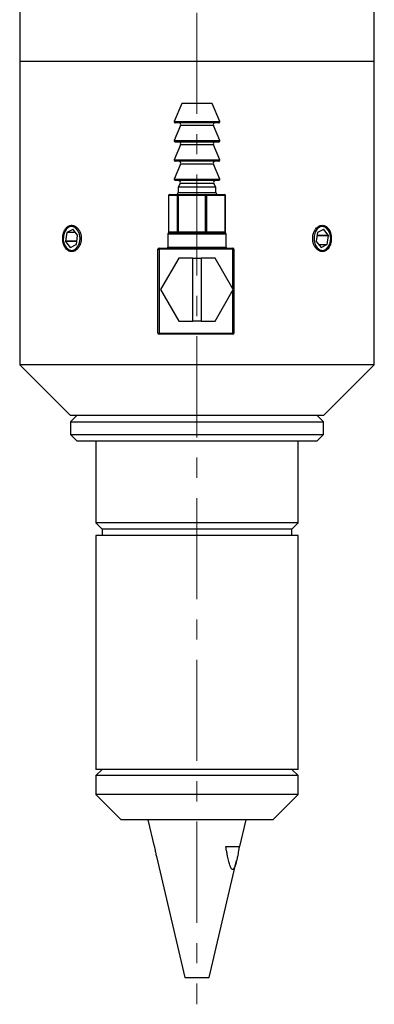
# Model space of a CAD drawing. Header units: inches. Extents: x 1.8 to 28.9, y 1.1 to 20.9.
# Tile 3 of 6: x 16 to 17.7, y 6.1 to 11. Entities that reach past the tile are written whole.
import ezdxf

# ---------------------------------------------------------------- set-up
doc = ezdxf.new("R2010")
doc.units = ezdxf.units.IN
doc.header["$MEASUREMENT"] = 0
doc.linetypes.add('CENTERX2', pattern=[0.8, 0.5, -0.1, 0.1, -0.1])

msp = doc.modelspace()

# ---------------------------------------------------------------- linework, layer by layer
at = {"color": 7, "linetype": 'CENTERX2', "lineweight": 18}
msp.add_line((16.8654, 15.8023), (16.8654, 6.0992), dxfattribs=at)
at = {"color": 7, "linetype": 'Continuous', "lineweight": 25}
for p, q in [((15.9904, 12.3573), (15.9904, 10.761)), ((17.7404, 10.761), (17.7404, 12.3573)), ((15.9904, 10.761), (15.9904, 9.261)), ((16.2467, 10.761), (15.9904, 10.761)), ((17.7404, 10.761), (15.9904, 10.761)), ((17.7404, 10.761), (16.2467, 10.761)), ((17.7404, 9.261), (17.7404, 10.761)), ((16.7904, 10.553), (16.7532, 10.465)), ((16.8155, 10.553), (16.7904, 10.553)), ((16.9404, 10.553), (16.8155, 10.553)), ((16.9777, 10.465), (16.9404, 10.553)), ((16.7846, 10.4441), (16.7532, 10.37)), ((16.7938, 10.458), (16.7578, 10.458)), ((16.9731, 10.458), (16.7938, 10.458)), ((16.9777, 10.37), (16.9463, 10.4441)), ((16.7846, 10.3491), (16.7532, 10.275)), ((16.7938, 10.363), (16.7578, 10.363)), ((16.9731, 10.363), (16.7938, 10.363)), ((16.9777, 10.275), (16.9463, 10.3491)), ((16.7846, 10.2541), (16.7532, 10.18)), ((16.7938, 10.268), (16.7578, 10.268)), ((16.9731, 10.268), (16.7938, 10.268)), ((16.9777, 10.18), (16.9463, 10.2541)), ((16.7938, 10.173), (16.7578, 10.173)), ((16.7818, 10.1581), (16.7717, 10.1404)), ((16.7717, 10.1404), (16.7717, 10.113)), ((16.803, 10.1404), (16.7717, 10.1404)), ((16.9731, 10.173), (16.7938, 10.173)), ((16.9592, 10.1404), (16.803, 10.1404)), ((16.9592, 10.1404), (16.949, 10.1581)), ((16.9592, 10.113), (16.9592, 10.1404)), ((16.7248, 10.098), (16.7248, 9.918)), ((16.7685, 10.098), (16.725, 10.098)), ((16.725, 10.098), (16.725, 9.918)), ((16.7298, 10.103), (16.7732, 10.103)), ((16.7685, 9.918), (16.7685, 10.098)), ((16.7722, 10.098), (16.7685, 10.098)), ((16.7722, 10.098), (16.7722, 9.918)), ((16.9079, 10.098), (16.7722, 10.098)), ((16.7732, 10.103), (16.9089, 10.103)), ((16.9079, 9.918), (16.9079, 10.098)), ((16.9126, 10.098), (16.9079, 10.098)), ((16.9089, 10.103), (17.0011, 10.103)), ((16.9126, 10.098), (16.9126, 9.918)), ((17.0048, 10.098), (16.9126, 10.098)), ((17.0048, 9.918), (17.0048, 10.098)), ((17.0061, 9.918), (17.0061, 10.098)), ((16.2223, 9.9147), (16.2165, 9.8722)), ((16.252, 9.9303), (16.2232, 9.9161)), ((16.2759, 9.9024), (16.2534, 9.9299)), ((16.2704, 9.857), (16.2763, 9.9006)), ((16.7214, 9.908), (16.7214, 9.843)), ((16.725, 9.918), (16.7685, 9.918)), ((16.7264, 9.913), (16.8654, 9.913)), ((16.7722, 9.918), (16.7685, 9.918)), ((16.7722, 9.918), (16.9079, 9.918)), ((16.8654, 9.913), (17.0044, 9.913)), ((16.9126, 9.918), (16.9079, 9.918)), ((16.9126, 9.918), (17.0048, 9.918)), ((17.0094, 9.843), (17.0094, 9.908)), ((17.4597, 9.9147), (17.4539, 9.8722)), ((17.4895, 9.9303), (17.4606, 9.9161)), ((17.5133, 9.9024), (17.4908, 9.9299)), ((17.5079, 9.857), (17.5138, 9.9006)), ((16.217, 9.8704), (16.2401, 9.8421)), ((16.2414, 9.8418), (16.2695, 9.8556)), ((16.6779, 9.833), (16.6779, 9.838)), ((16.6779, 9.838), (17.0429, 9.838)), ((17.0429, 9.833), (17.0429, 9.838)), ((17.4544, 9.8704), (17.4775, 9.8421)), ((17.4789, 9.8418), (17.507, 9.8556)), ((16.6729, 9.418), (16.6729, 9.833)), ((16.6729, 9.833), (16.6779, 9.833)), ((16.6779, 9.833), (16.6779, 9.418)), ((17.0429, 9.833), (16.6779, 9.833)), ((16.7751, 9.7885), (16.6853, 9.633)), ((16.8454, 9.7885), (16.7751, 9.7885)), ((16.8454, 9.4775), (16.8454, 9.7885)), ((16.8454, 9.7885), (16.8854, 9.7885)), ((16.8854, 9.7885), (16.8854, 9.4775)), ((16.9546, 9.7885), (16.8854, 9.7885)), ((17.0444, 9.633), (16.9546, 9.7885)), ((17.0429, 9.6356), (17.0429, 9.833)), ((17.0429, 9.833), (17.0479, 9.833)), ((17.0479, 9.833), (17.0479, 9.418)), ((16.6853, 9.633), (16.7751, 9.4775)), ((16.9546, 9.4775), (17.0444, 9.633)), ((17.0429, 9.418), (17.0429, 9.6305)), ((16.7751, 9.4775), (16.8454, 9.4775)), ((16.8854, 9.4775), (16.8454, 9.4775)), ((16.8854, 9.4775), (16.9546, 9.4775)), ((16.6729, 9.418), (16.6779, 9.418)), ((16.6779, 9.418), (17.0429, 9.418)), ((16.6779, 9.413), (16.6779, 9.418)), ((17.0429, 9.413), (16.6779, 9.413)), ((17.0429, 9.418), (17.0479, 9.418)), ((17.0429, 9.413), (17.0429, 9.418)), ((15.9904, 9.261), (16.2404, 9.011)), ((16.2467, 9.261), (15.9904, 9.261)), ((17.7404, 9.261), (16.2467, 9.261)), ((17.4904, 9.011), (17.7404, 9.261)), ((16.2717, 9.011), (16.2404, 8.9798)), ((16.4235, 9.011), (16.2404, 9.011)), ((17.4904, 9.011), (16.4235, 9.011)), ((17.4904, 8.9798), (17.4592, 9.011)), ((16.2404, 8.9798), (16.2404, 8.9173)), ((16.2404, 8.9798), (17.4904, 8.9798)), ((17.4904, 8.9173), (17.4904, 8.9798)), ((16.2404, 8.9173), (16.2717, 8.886)), ((16.2404, 8.9173), (17.4904, 8.9173)), ((17.4592, 8.886), (17.4904, 8.9173)), ((16.2717, 8.886), (17.4592, 8.886)), ((16.3654, 8.886), (16.3654, 8.4795)), ((17.3654, 8.4795), (17.3654, 8.886)), ((16.3654, 8.4795), (16.3967, 8.4483)), ((17.3654, 8.4795), (16.3654, 8.4795)), ((17.3342, 8.4483), (17.3654, 8.4795)), ((16.3967, 8.4483), (16.3967, 8.417)), ((17.3342, 8.4483), (16.3967, 8.4483)), ((17.3342, 8.417), (17.3342, 8.4483)), ((16.3654, 8.417), (16.3654, 7.261)), ((17.3654, 8.417), (16.3654, 8.417)), ((17.3654, 7.261), (17.3654, 8.417)), ((16.3967, 7.261), (16.3654, 7.2298)), ((17.3654, 7.261), (16.3654, 7.261)), ((17.3654, 7.2298), (17.3342, 7.261)), ((16.3654, 7.2298), (16.3654, 7.136)), ((16.5921, 7.2298), (16.3654, 7.2298)), ((17.3654, 7.2298), (16.5921, 7.2298)), ((17.3654, 7.136), (17.3654, 7.2298)), ((16.3654, 7.136), (16.4904, 7.011)), ((17.3654, 7.136), (16.3654, 7.136)), ((17.2404, 7.011), (17.3654, 7.136)), ((17.2404, 7.011), (16.4904, 7.011)), ((16.6229, 7.011), (16.6535, 6.88)), ((17.0773, 6.88), (17.1079, 7.011)), ((16.6535, 6.88), (16.6555, 6.88)), ((17.0078, 6.88), (17.0773, 6.88)), ((16.6651, 6.8307), (16.8052, 6.231)), ((16.9257, 6.231), (17.0611, 6.8105)), ((16.8052, 6.231), (16.9257, 6.231))]:
    msp.add_line(p, q, dxfattribs=at)
at = {"color": 8, "linetype": 'Continuous', "lineweight": 25}
for p, q in [((16.7532, 10.465), (16.9777, 10.465)), ((16.8116, 10.4441), (16.7846, 10.4441)), ((16.9463, 10.4441), (16.8116, 10.4441)), ((16.7532, 10.37), (16.9777, 10.37)), ((16.8116, 10.3491), (16.7846, 10.3491)), ((16.9463, 10.3491), (16.8116, 10.3491)), ((16.7532, 10.275), (16.9777, 10.275)), ((16.8116, 10.2541), (16.7846, 10.2541)), ((16.9463, 10.2541), (16.8116, 10.2541)), ((16.7532, 10.18), (16.9777, 10.18)), ((16.8098, 10.1581), (16.7818, 10.1581)), ((16.949, 10.1581), (16.8098, 10.1581)), ((16.725, 10.098), (16.7248, 10.098)), ((16.7717, 10.113), (16.9592, 10.113)), ((17.0061, 10.098), (17.0048, 10.098)), ((16.2659, 9.9147), (16.2223, 9.9147)), ((16.2647, 9.9161), (16.2232, 9.9161)), ((16.2529, 9.9303), (16.252, 9.9303)), ((16.8654, 9.908), (16.7214, 9.908)), ((16.725, 9.918), (16.7248, 9.918)), ((17.0094, 9.908), (16.8654, 9.908)), ((17.0061, 9.918), (17.0048, 9.918)), ((17.4578, 9.9006), (17.5138, 9.9006)), ((17.458, 9.9024), (17.5133, 9.9024)), ((17.4887, 9.9299), (17.4908, 9.9299)), ((16.2725, 9.8722), (16.2165, 9.8722)), ((16.2722, 9.8704), (16.217, 9.8704)), ((16.2422, 9.8421), (16.2401, 9.8421)), ((16.7214, 9.843), (17.0094, 9.843)), ((17.4653, 9.857), (17.5079, 9.857)), ((17.4665, 9.8556), (17.507, 9.8556)), ((17.478, 9.8418), (17.4789, 9.8418))]:
    msp.add_line(p, q, dxfattribs=at)
at = {"color": 7, "linetype": 'Continuous', "lineweight": 25, "flags": 128}
for points in [[(16.2057, 9.8972), (16.2056, 9.8754), (16.2111, 9.8552), (16.2214, 9.8391), (16.2351, 9.8293), (16.2504, 9.8272), (16.2652, 9.8331), (16.2775, 9.8461), (16.2856, 9.8645), (16.2885, 9.8858), (16.2857, 9.9071), (16.2777, 9.9256), (16.2655, 9.9388), (16.2508, 9.9448), (16.2355, 9.9429), (16.2217, 9.9333), (16.2113, 9.9174), (16.2057, 9.8972)], [(17.4431, 9.8972), (17.4431, 9.8754), (17.4486, 9.8552), (17.4588, 9.8391), (17.4725, 9.8293), (17.4878, 9.8272), (17.5026, 9.8331), (17.5149, 9.8461), (17.523, 9.8645), (17.5259, 9.8858), (17.5232, 9.9071), (17.5151, 9.9256), (17.5029, 9.9388), (17.4882, 9.9448), (17.4729, 9.9429), (17.4591, 9.9333), (17.4488, 9.9174), (17.4431, 9.8972)]]:
    msp.add_lwpolyline(points, dxfattribs=at)
at = {"color": 7, "linetype": 'Continuous', "lineweight": 25}
for centre, radius, start, end in [((16.7578, 10.463), 0.005, 157.0723, 270), ((16.7754, 10.448), 0.01, 337.0723, 90), ((16.9555, 10.448), 0.01, 90, 202.9277), ((16.9731, 10.463), 0.005, 270, 22.9277), ((16.7578, 10.368), 0.005, 157.0723, 270), ((16.7754, 10.353), 0.01, 337.0723, 90), ((16.9555, 10.353), 0.01, 90, 202.9277), ((16.9731, 10.368), 0.005, 270, 22.9277), ((16.7578, 10.273), 0.005, 157.0723, 270), ((16.9731, 10.273), 0.005, 270, 22.9277), ((16.7754, 10.258), 0.01, 337.0723, 90), ((16.9555, 10.258), 0.01, 90, 202.9277), ((16.7578, 10.178), 0.005, 157.0723, 270), ((16.9731, 10.178), 0.005, 270, 22.9277), ((16.7732, 10.163), 0.01, 330.1419, 90), ((16.9577, 10.163), 0.01, 90, 209.8581), ((16.7298, 10.098), 0.005, 90, 180), ((16.7299, 10.0982), 0.00488, 91.5187, 181.4421), ((16.7617, 10.113), 0.01, 270, 0), ((16.7733, 10.0982), 0.00488, 91.5187, 181.4421), ((16.7791, 10.0992), 0.00701, 147.1682, 189.8397), ((16.9148, 10.0992), 0.00701, 147.1682, 189.8397), ((16.9081, 10.0986), 0.00451, 352.9414, 80.5218), ((16.9692, 10.113), 0.01, 180, 270), ((17.0011, 10.098), 0.005, 0, 90), ((17.0004, 10.0986), 0.00451, 352.9414, 80.5218), ((16.2242, 9.9145), 0.0019, 121.2511, 175.8647), ((16.2525, 9.9293), 0.0011, 34.9132, 114.758), ((16.2739, 9.901), 0.00247, 351.0012, 36.5924), ((16.7264, 9.908), 0.005, 90, 180), ((16.7298, 9.918), 0.005, 180, 270), ((16.7299, 9.9179), 0.00488, 178.5579, 268.4813), ((16.7733, 9.9179), 0.00488, 178.5579, 268.4813), ((16.7791, 9.9168), 0.00701, 170.1603, 212.8318), ((16.9148, 9.9168), 0.00701, 170.1603, 212.8318), ((16.9081, 9.9175), 0.00451, 279.4782, 7.0586), ((17.0011, 9.918), 0.005, 270, 0), ((17.0004, 9.9175), 0.00451, 279.4782, 7.0586), ((17.0044, 9.908), 0.005, 0, 90), ((17.4616, 9.9145), 0.0019, 121.2511, 175.8647), ((17.4899, 9.9293), 0.0011, 34.9132, 114.758), ((17.5113, 9.901), 0.00247, 351.0012, 36.5924), ((16.2189, 9.8719), 0.00247, 171.0012, 216.5924), ((16.241, 9.8428), 0.0011, 214.9132, 294.758), ((16.2685, 9.8572), 0.0019, 301.2511, 355.8647), ((16.6779, 9.833), 0.005, 90, 180), ((16.7164, 9.843), 0.005, 270, 0), ((17.0144, 9.843), 0.005, 180, 270), ((17.0429, 9.833), 0.005, 0, 90), ((17.4564, 9.8719), 0.00247, 171.0012, 216.5924), ((17.4784, 9.8428), 0.0011, 214.9132, 294.758), ((17.506, 9.8572), 0.0019, 301.2511, 355.8647), ((16.6779, 9.418), 0.005, 180, 270), ((17.0429, 9.418), 0.005, 270, 0)]:
    msp.add_arc(centre, radius, start, end, dxfattribs=at)
for points, knots in [([(16.2467, 9.951), (16.2448, 9.9509), (16.2416, 9.9508), (16.2366, 9.9495), (16.2323, 9.9478), (16.2277, 9.9451), (16.2232, 9.9417), (16.2192, 9.9375), (16.2155, 9.9328), (16.2121, 9.9274), (16.2089, 9.9207), (16.2066, 9.9143), (16.205, 9.9084), (16.2041, 9.904), (16.2034, 9.8995), (16.2027, 9.8942), (16.2024, 9.8869), (16.2026, 9.8796), (16.2033, 9.8723), (16.2046, 9.8653), (16.2064, 9.8585), (16.2087, 9.8521), (16.2114, 9.846), (16.2146, 9.8406), (16.2183, 9.8356), (16.2222, 9.8313), (16.2266, 9.8277), (16.2312, 9.8248), (16.2361, 9.8227), (16.2411, 9.8214), (16.2462, 9.8209), (16.2514, 9.8212), (16.2566, 9.8224), (16.2616, 9.8243), (16.2666, 9.827), (16.2713, 9.8305), (16.2757, 9.8347), (16.2798, 9.8395), (16.2839, 9.8456), (16.287, 9.8516), (16.2897, 9.858), (16.2916, 9.8639), (16.2931, 9.871), (16.2942, 9.8782), (16.2945, 9.8855), (16.2942, 9.8928), (16.2934, 9.9), (16.2919, 9.907), (16.2898, 9.9138), (16.2872, 9.9202), (16.284, 9.9262), (16.2804, 9.9317), (16.2764, 9.9367), (16.272, 9.9409), (16.2674, 9.9445), (16.2631, 9.947), (16.2593, 9.9487), (16.2565, 9.9496), (16.2534, 9.9504), (16.2501, 9.951), (16.2476, 9.951), (16.2467, 9.951)], [0, 0, 0, 0, 0.019779, 0.033178, 0.053592, 0.066803, 0.086817, 0.107179, 0.120413, 0.140461, 0.160859, 0.180693, 0.19413, 0.207762, 0.214612, 0.227835, 0.247868, 0.268254, 0.281452, 0.301445, 0.321788, 0.335, 0.355014, 0.375377, 0.38862, 0.408682, 0.429096, 0.442339, 0.462403, 0.482819, 0.496031, 0.516047, 0.536414, 0.549612, 0.569605, 0.589948, 0.603171, 0.623202, 0.643583, 0.663417, 0.676853, 0.697324, 0.710559, 0.730608, 0.751011, 0.764214, 0.784215, 0.804566, 0.81777, 0.83777, 0.85812, 0.871355, 0.891403, 0.911803, 0.925051, 0.945121, 0.958705, 0.965554, 0.974104, 0.991323, 1, 1, 1, 1]), ([(17.4842, 9.821), (17.4848, 9.821), (17.4867, 9.8211), (17.4899, 9.8215), (17.4936, 9.8224), (17.4967, 9.8235), (17.5009, 9.8255), (17.5055, 9.8285), (17.5097, 9.8324), (17.5136, 9.8368), (17.5172, 9.8419), (17.5202, 9.8476), (17.5229, 9.8537), (17.5251, 9.8603), (17.5266, 9.8672), (17.5278, 9.8743), (17.5285, 9.8816), (17.5284, 9.8889), (17.528, 9.8961), (17.527, 9.9033), (17.5254, 9.9102), (17.5234, 9.9168), (17.5209, 9.9231), (17.5179, 9.9288), (17.5145, 9.9341), (17.5107, 9.9388), (17.5065, 9.9426), (17.502, 9.9459), (17.4973, 9.9485), (17.4923, 9.9501), (17.4872, 9.951), (17.4821, 9.9512), (17.4769, 9.9503), (17.4718, 9.9488), (17.4667, 9.9466), (17.4619, 9.9433), (17.4574, 9.9396), (17.453, 9.9351), (17.4492, 9.9299), (17.4462, 9.925), (17.4438, 9.9205), (17.4415, 9.9149), (17.4401, 9.9107), (17.4384, 9.9047), (17.4371, 9.8975), (17.4365, 9.8902), (17.4364, 9.8829), (17.4369, 9.8756), (17.4382, 9.8685), (17.44, 9.8616), (17.4423, 9.855), (17.4452, 9.8488), (17.4486, 9.8431), (17.4524, 9.8378), (17.4566, 9.8333), (17.4612, 9.8293), (17.4659, 9.826), (17.471, 9.8236), (17.4752, 9.8222), (17.4792, 9.8213), (17.4825, 9.8211), (17.4842, 9.821)], [0, 0, 0, 0, 0.006579, 0.019791, 0.033194, 0.046791, 0.053622, 0.08012, 0.100377, 0.107207, 0.13375, 0.154043, 0.160885, 0.187457, 0.207775, 0.214626, 0.241148, 0.261427, 0.268265, 0.294737, 0.314974, 0.321798, 0.348297, 0.368555, 0.375385, 0.401947, 0.422254, 0.429102, 0.455664, 0.475974, 0.482823, 0.509322, 0.529583, 0.536415, 0.562886, 0.583124, 0.589947, 0.616469, 0.636744, 0.64358, 0.663418, 0.676858, 0.690492, 0.697343, 0.723887, 0.744183, 0.751027, 0.777508, 0.797754, 0.804581, 0.831062, 0.851307, 0.858132, 0.884677, 0.90497, 0.911813, 0.938385, 0.958702, 0.965553, 0.9827, 1, 1, 1, 1]), ([(16.6555, 6.88), (16.6558, 6.8781), (16.6568, 6.8722), (16.6582, 6.8645), (16.66, 6.8548), (16.6614, 6.8474), (16.6633, 6.8387), (16.6643, 6.8339), (16.6651, 6.8307)], [0, 0, 0, 0, 0.1145027, 0.343587, 0.4581797, 0.6973443, 0.7930094, 1, 1, 1, 1]), ([(17.0739, 6.88), (17.0736, 6.878), (17.0728, 6.8729), (17.0717, 6.8658), (17.07, 6.8556), (17.0679, 6.8436), (17.0656, 6.8318), (17.0637, 6.8221), (17.0622, 6.8154), (17.0603, 6.8071), (17.0581, 6.7983), (17.0552, 6.7883), (17.0525, 6.7808), (17.0501, 6.7755), (17.0483, 6.7721), (17.0461, 6.7689), (17.0438, 6.7668), (17.041, 6.7658), (17.0385, 6.7664), (17.0358, 6.7688), (17.0331, 6.7726), (17.03, 6.7789), (17.0267, 6.788), (17.024, 6.7972), (17.0213, 6.8077), (17.0188, 6.8187), (17.0166, 6.8293), (17.0149, 6.8382), (17.0137, 6.8449), (17.0124, 6.8521), (17.0109, 6.861), (17.0093, 6.8705), (17.0082, 6.8777), (17.0078, 6.88)], [0, 0, 0, 0, 0.021328, 0.053323, 0.074652, 0.128116, 0.181684, 0.203141, 0.23543, 0.257011, 0.298908, 0.340965, 0.382987, 0.404254, 0.425681, 0.444435, 0.476198, 0.493445, 0.527116, 0.549975, 0.573314, 0.614678, 0.65683, 0.701613, 0.731474, 0.782266, 0.828453, 0.848972, 0.87984, 0.900463, 0.925337, 0.975106, 1, 1, 1, 1])]:
    msp.add_open_spline(points, degree=3, knots=knots, dxfattribs=at)

doc.saveas('drawing.dxf')
